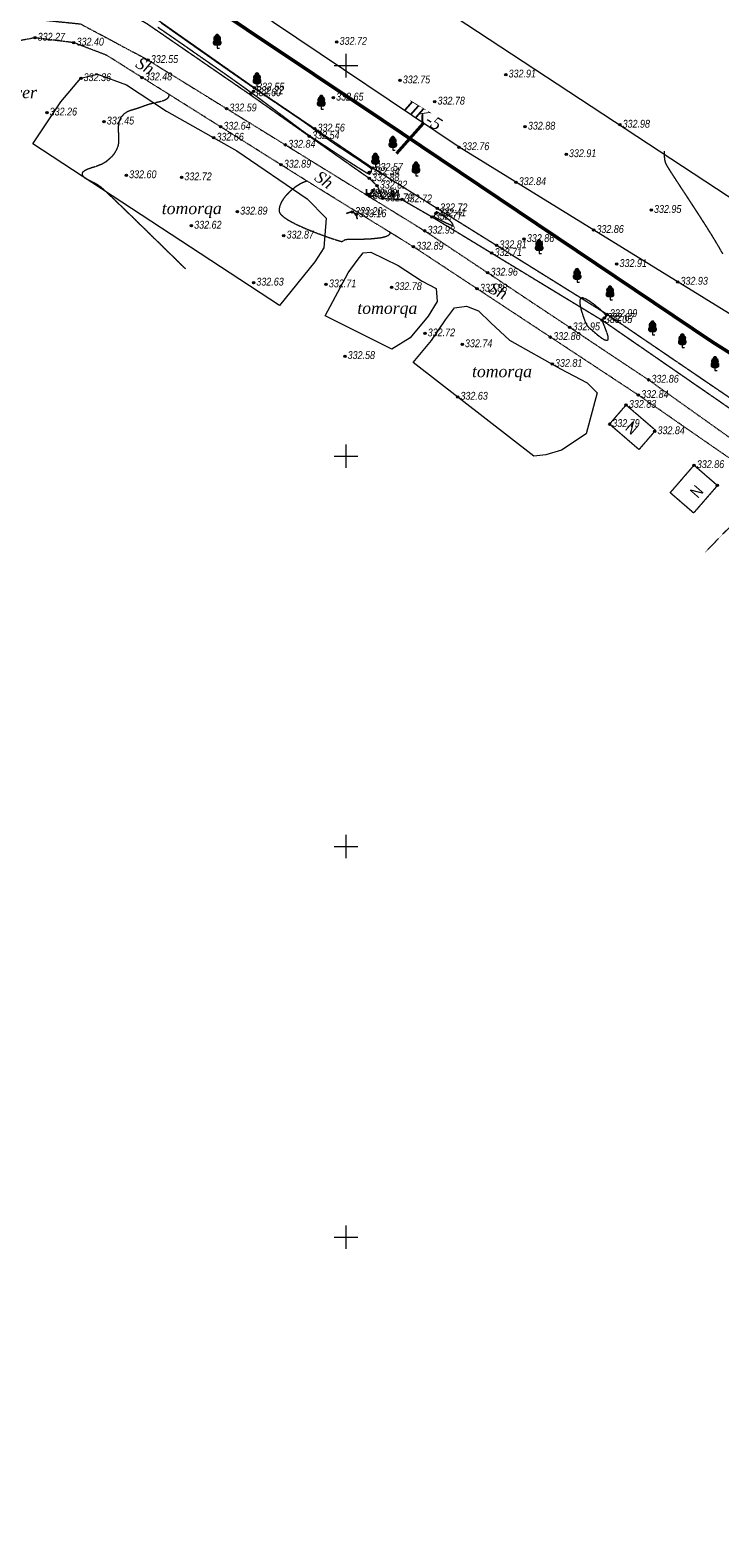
# Model space of a CAD drawing. Header units: millimetres. Extents: x 3960971 to 4113015, y -456608 to 60100.
# Tile 51 of 61: x 4065649 to 4074472, y -59749 to -40443. Entities that reach past the tile are written whole.
import ezdxf
from ezdxf.enums import TextEntityAlignment as Align

# ---------------------------------------------------------------- set-up
doc = ezdxf.new("R2010")
doc.units = ezdxf.units.MM
for name, pattern in [('Auto_Street_NotBorder_Line_m1', [3, 1.5, -1.5]), ('Build_Contour_Notresid_m1', [1, 1, 0]), ('Footway_NotBorder_Line_m1', [3, 1.5, -1.5]), ('Hydrotech_Dry_Grooves_m1', [1, 1, 0]), ('Hydrotech_Waterdistribution_m1', [1, 1, 0]), ('Relef_Horizontal_Basic_m1', [1, 1, 0])]:
    doc.linetypes.add(name, pattern=pattern)
for name, color, linetype, lineweight, true_color in [('AUTO#_ROADS_EXIST_L', 7, 'Continuous', 15, 0x000000), ('AUTO#_ROADS_MTRAL_T', 7, 'Continuous', 15, 0x000000), ('GREEN_VGTAT_#####_T', 7, 'Continuous', 15, 0x000000), ('GREEN_VGTAT_CNTUR_P', 7, 'Continuous', 15, 0x000000), ('GREEN_VGTAT_SRVEY_B', 7, 'Continuous', 15, 0x000000), ('RELEF_TEXT#_#####_T', 7, 'Continuous', 15, 0x000000)]:
    doc.layers.add(name, color=color, linetype=linetype, lineweight=lineweight, true_color=true_color)
for name, color, linetype, true_color in [('BUILD_NORES_CNTUR_P', 7, 'Continuous', 0x000000), ('BUILD_NORES_TITLE_T', 7, 'Continuous', 0x000000), ('GEODS_POINT_GRID#_B', 7, 'Continuous', 0x000000), ('HYDRO_TECHN_CANAL_L', 7, 'Continuous', 0x000000), ('HYDRO_TECHN_CNSTR_L', 7, 'Continuous', 0x000000), ('RELEF_HRZNT_BASIC_L', 7, 'Continuous', 0x000000), ('RELEF_POINT_PICKT_B', 7, 'Continuous', 0x000000), ('RELEF_POINT_PICKT_T', 7, 'Continuous', 0x000000)]:
    doc.layers.add(name, color=color, linetype=linetype, true_color=true_color)
doc.styles.add('БМ-431 (Times New Roman К)', font='timesi.ttf', dxfattribs={"height": 1})
doc.styles.add('Д-431 (Arial Narrow К)', font='ARIALNI.TTF', dxfattribs={"height": 1})
doc.styles.add('Р-131 (Arial Narrow)', font='ARIALN.TTF', dxfattribs={"height": 1})
doc.linetypes.add('Vegetation_Line_Contour_Manual_m1', pattern='A,0,[3,Topography.shx,S=1,R=0,X=0,Y=0],-1.5', length=1.5)

# ---------------------------------------------------------------- blocks, each defined once
blk = doc.blocks.new('PointHight_m1')
at = {"layer": 'RELEF_POINT_PICKT_B', "linetype": 'Continuous', "lineweight": 15, "true_color": 0x000000}
h = blk.add_hatch(color=18, dxfattribs=at)
edge = h.paths.add_edge_path()
edge.add_arc((0, 0), 0.3, 0, 360)
at = {"layer": 'RELEF_POINT_PICKT_B', "color": 18, "linetype": 'Continuous', "lineweight": 15, "true_color": 0x000000}
blk.add_circle((0, 0), 0.3, dxfattribs=at)
blk.add_point((0, 0), dxfattribs=at)
blk = doc.blocks.new('CrossCoord_m1')
at = {"layer": 'GEODS_POINT_GRID#_B', "color": 3, "lineweight": 20, "true_color": 0x00ff00, "flags": 128}
for points in [[(-3, 0), (3, 0)], [(0, 3), (0, -3)]]:
    blk.add_lwpolyline(points, dxfattribs=at)
blk = doc.blocks.new('GreenBroadleaf_m1')
at = {"layer": 'GREEN_VGTAT_SRVEY_B', "linetype": 'Continuous', "lineweight": 13, "true_color": 0xfffffe}
h = blk.add_hatch(color=7, dxfattribs=at)
h.dxf.hatch_style = 1
edge = h.paths.add_edge_path()
edge.add_line((-0.48, 0.8), (0.48, 0.8))
edge.add_arc((0.41, 1.41), 0.612, 276.5567, 421.5805)
edge.add_arc((0.28, 2.38), 0.602, 314.3499, 428.7548)
edge.add_arc((0, 3), 0.501, 352.9771, 449.7089)
edge.add_arc((0, 3), 0.501, 90.2911, 187.0229)
edge.add_arc((-0.28, 2.38), 0.602, 111.2452, 225.6501)
edge.add_arc((-0.41, 1.41), 0.612, 118.4195, 263.4433)
at = {"layer": 'GREEN_VGTAT_SRVEY_B', "color": 18, "linetype": 'Continuous', "lineweight": 13, "true_color": 0x000000}
blk.add_line((-0.48, 0.8), (0.48, 0.8), dxfattribs=at)
blk.add_lwpolyline([(0, 0.8), (0, 0), (0.6, 0)], dxfattribs=at)
for centre, radius, start, end in [((-0.41, 1.41), 0.612, 118.4195, 263.4433), ((-0.28, 2.38), 0.602, 111.2452, 225.6501), ((0, 3), 0.501, 90.2911, 187.0229), ((0, 3), 0.501, 352.9771, 89.7089), ((0.41, 1.41), 0.612, 276.5567, 61.5805), ((0.28, 2.38), 0.602, 314.3499, 68.7548)]:
    blk.add_arc(centre, radius, start, end, dxfattribs=at)

msp = doc.modelspace()

# ---------------------------------------------------------------- linework, layer by layer
at = {"color": 92, "lineweight": 50, "elevation": 33518.676}
msp.add_lwpolyline([(4077414.393, -46351.828), (4074372.685, -44434.152), (4070155.337, -41595.063), (4066670.307, -39261.13), (4064707.841, -40253.337), (4063455.117, -41629.111), (4062972.759, -42238.19), (4061905.172, -43395.708), (4059302.031, -46450.645), (4057053.443, -48965.622), (4055774.168, -50391.803), (4053920.488, -52482.453), (4052392.772, -54217.254), (4051026.432, -55759.37), (4049961.538, -57054.836), (4048002.002, -59291.928), (4046083.517, -61488.609), (4042546.35, -65409.828), (4040809.119, -67263.675), (4038723.605, -69520.142), (4037393.926, -70960.223)], dxfattribs=at)
at = {"color": 7, "lineweight": 40, "elevation": 33518.676}
msp.add_lwpolyline([(4070675.716, -41637.155), (4070334.157, -42023.667)], dxfattribs=at)
at = {"layer": 'AUTO#_ROADS_EXIST_L', "color": 18, "linetype": 'Auto_Street_NotBorder_Line_m1', "lineweight": 15, "true_color": 0x000000, "elevation": 33176.9, "flags": 128}
msp.add_lwpolyline([(4024148.721, -68638.287), (4024827.138, -69529.468), (4026211.265, -70922.319), (4027780.94, -72082.885), (4028886.565, -72878.819), (4031613.712, -75115.136), (4032763.36, -76019.905), (4032895.701, -76120.617), (4032954.987, -76128.174), (4033834.16, -75064.914), (4035215.562, -73480.369), (4036221.199, -72294.852), (4037017.872, -71470.578), (4038884.293, -69376.985), (4040759.587, -67402.367), (4043586.847, -64372.763), (4044741.377, -63091.193), (4047199.143, -60279.333), (4050600.76, -56432.459), (4051211.773, -55602.572), (4052321.014, -54327.267), (4058491.264, -47384.769), (4059991.798, -45867.949), (4063489.514, -42011.791), (4064911.429, -40510.105), (4065073.893, -40414.562), (4065293.697, -40315.835), (4065618.625, -40293.541), (4066293.964, -40363.606), (4067130.889, -40810.831), (4070695.891, -43013.054), (4073560.936, -44921.085), (4080244.935, -49685.092), (4082555.055, -51539.444), (4084248.734, -53109.891), (4085342.405, -54386.415), (4086095.632, -55106.352), (4086348.564, -55268.691), (4086774.241, -55392.263), (4087059.544, -55343.341), (4087564.657, -55208.181), (4088282.49, -54962.284), (4088595.086, -54858.111), (4088963.037, -54841.834), (4089417.751, -54819.281), (4089908.536, -54921.114), (4090268.017, -54977.381), (4090558.688, -54895.752), (4090767.71, -54814.123)], dxfattribs=at)
at = {"layer": 'AUTO#_ROADS_EXIST_L', "color": 18, "linetype": 'Auto_Street_NotBorder_Line_m1', "lineweight": 15, "true_color": 0x000000, "flags": 128}
msp.add_lwpolyline([(4075111.793, -46282.069), (4073430.627, -45116.994), (4070552.108, -43217.459), (4069348.436, -42475.462), (4066629.256, -40766.746), (4066206.441, -40604.026), (4065708.903, -40541.419), (4065412.832, -40598.394), (4064748.45, -41077.523), (4063644.594, -42181.345), (4060159.31, -46037.592), (4058708.381, -47558.989), (4053309.518, -53635.43), (4052515.989, -54480.085), (4051346.967, -56044.672), (4050898.23, -56642.053), (4047290.555, -60706.477), (4047169.689, -60839.568)], dxfattribs=at)
at = {"layer": 'AUTO#_ROADS_EXIST_L', "color": 18, "linetype": 'Footway_NotBorder_Line_m1', "lineweight": 15, "true_color": 0x000000, "flags": 128}
msp.add_lwpolyline([(4075111.793, -46282.069), (4074729.639, -46669.636), (4074286.244, -47128.256)], dxfattribs=at)
at = {"layer": 'BUILD_NORES_CNTUR_P', "color": 18, "linetype": 'Build_Contour_Notresid_m1', "lineweight": 13, "true_color": 0x000000, "flags": 128}
for points in [[(4073273.496, -45242.51), (4073650.301, -45567.458), (4073437.971, -45813.673), (4073061.166, -45488.725)], [(4074142.532, -46014.313), (4074442.164, -46273.941), (4074137.172, -46625.928), (4073837.539, -46366.3)]]:
    msp.add_lwpolyline(points, close=True, dxfattribs=at)
at = {"layer": 'GREEN_VGTAT_CNTUR_P', "color": 18, "linetype": 'Vegetation_Line_Contour_Manual_m1', "lineweight": 15, "true_color": 0x000000, "flags": 128}
for points in [[(4105230.311, -30317.904), (4105504.653, -30807.149), (4105749.337, -31281.568), (4105999.373, -31797.249), (4106048.59, -32661.279), (4104697.931, -34854.755), (4104500.281, -35269.433), (4102547.851, -37442.4), (4098536.722, -41706.385), (4090720.673, -50598.019), (4087930.011, -53627.493), (4087563.783, -53687.27), (4087122.814, -53687.27), (4086569.735, -53448.161), (4086292.079, -53181.712), (4085054.212, -51613.053), (4078085.873, -46225.551), (4071137.079, -41942.825), (4068761.053, -40347.487), (4065981.291, -38292.185), (4065594.633, -37937.15), (4065451.489, -37635.87), (4065504.226, -37244.206), (4065745.311, -37003.181), (4066189.811, -37116.162), (4066709.65, -37568.082), (4069781.834, -39410.166), (4078778.785, -45332.827), (4082993.823, -48526.981), (4086793.19, -51380.11), (4088929.579, -50783.612), (4091142.954, -48570.794), (4096194.21, -41846.634), (4102343.99, -35788.611), (4103729.755, -34268.502), (4103787.496, -33229.44), (4103960.716, -32036.443), (4103729.755, -30804.962), (4103171.6, -30323.915), (4103210.093, -29862.109), (4103806.743, -29554.239), (4104480.378, -29515.756)], [(4065684.562, -41898.515), (4066040.07, -41361.606), (4066297.247, -41059.121), (4066509.039, -41006.187), (4066879.675, -41142.305), (4067394.028, -41482.599), (4068294.146, -41989.26), (4069194.263, -42601.79), (4069436.311, -42851.34), (4069406.055, -43229.445), (4069292.595, -43410.936), (4068838.755, -43970.531)], [(4069423.935, -44103.488), (4069717.643, -43548.845), (4069830.38, -43391.648), (4069910.482, -43296.735), (4070008.385, -43284.872), (4070358.461, -43456.9), (4070664.036, -43658.588), (4070842.041, -43753.5), (4070853.908, -43916.63), (4070741.172, -44106.454), (4070509.765, -44385.258), (4070275.392, -44527.626)], [(4070549.656, -44697.218), (4070784.029, -44415.448), (4070962.034, -44154.44), (4071077.737, -43997.242), (4071229.041, -43976.48), (4071383.312, -44038.765), (4071543.517, -44190.031), (4071780.857, -44412.481), (4072435.275, -44778.117), (4072776.451, -44959.043), (4072901.054, -45086.581), (4072761.479, -45612.557), (4072447.004, -45823.143), (4072248.232, -45879.497), (4072093.961, -45897.293)]]:
    msp.add_lwpolyline(points, close=True, dxfattribs=at)
at = {"layer": 'HYDRO_TECHN_CANAL_L', "color": 3, "linetype": 'Hydrotech_Dry_Grooves_m1', "lineweight": 15, "true_color": 0x00ff00, "flags": 128}
for points, elevation in [([(4065811.886, -39393.166), (4066690.965, -40099.393), (4067140.704, -40358.269), (4068452.878, -41261.392), (4069986.315, -42339.968), (4070087.297, -42434.588), (4070156.895, -42598), (4070403.895, -42611.43), (4070790.417, -42833.912), (4072966.075, -44157.03), (4076950.932, -46910.977), (4080473.327, -49306.202), (4082832.705, -51111.57), (4083655.814, -51870.928), (4084091.864, -52166.243), (4084657.719, -52510.158), (4084771.739, -52615.514), (4085390.477, -53443.685), (4085930.429, -54226.904), (4086091.278, -54497.161), (4086255.005, -54691.365), (4086357.682, -54785.693), (4086488.114, -54842.165), (4087050.034, -54880.275), (4087333.089, -54835.885), (4087541.218, -54774.849), (4087985.564, -54209.624), (4088392.879, -53570.421), (4090441.505, -51622.864), (4091636.543, -50303.273), (4092871.681, -48933.262), (4094698.852, -46901.559), (4097392.657, -43969.059), (4098974.3, -42079.961), (4101338.274, -39499.907), (4102989.483, -37724.617), (4104895.126, -35554.906), (4105272.426, -35275.622), (4106210.619, -35057.713), (4106368.119, -35004.198), (4106451.097, -34857.882), (4106665.236, -34074.117), (4106695.04, -33136.557), (4106724.503, -32397.602), (4106761.586, -32254.601), (4106851.647, -32129.255), (4106955.834, -32014.501), (4107057.949, -31948.514)], 33254.6), ([(4065852.65, -39308.429), (4068515.666, -41179.649), (4070030.975, -42207.476), (4070857.401, -42725.616), (4073029.93, -44080.605), (4077042.845, -46814.581), (4080523.44, -49174.355), (4082927.624, -51005.96), (4083518.761, -51475.926), (4083857.967, -51799.088), (4084181.21, -52014.529), (4084846.547, -52461.19), (4085527.584, -53304.86), (4085715.145, -53620.043), (4085992.211, -54138.69), (4086221.922, -54437.994), (4086306.444, -54539.708), (4086420.704, -54605.43), (4086571.838, -54677.158), (4087382.684, -54650.109), (4087684.079, -54348.79), (4088326.376, -53509.626), (4090377.761, -51558.281), (4091591.491, -50228.751), (4092821.301, -48887.648), (4094646.622, -46841.435), (4097332.665, -43903.63), (4098912.477, -42011.044), (4101245.028, -39465.411), (4102902.257, -37679.506), (4104810.806, -35495.976), (4105078.298, -35270.807), (4105197.938, -35213.064), (4105306.546, -35190.417), (4106047.299, -34995.127), (4106158.953, -34965.273), (4106204.133, -34944.596), (4106310.653, -34884.126), (4106362.803, -34819.288), (4106551.586, -34048.894), (4106604.478, -33153.897), (4106634.42, -32332.552), (4106685.463, -32149.695), (4106848.592, -31943.213), (4106987.693, -31873.041)], 33260.1)]:
    msp.add_lwpolyline(points, dxfattribs=dict(at, elevation=elevation))
at = {"layer": 'HYDRO_TECHN_CNSTR_L', "color": 18, "linetype": 'Hydrotech_Waterdistribution_m1', "lineweight": 15, "true_color": 0x000000, "const_width": 20, "flags": 128}
for points in [[(4069951.284, -42478.732), (4069951.284, -42548.585), (4069998.129, -42579.543), (4070059.266, -42552.554)], [(4069835.169, -42864.697), (4069817.701, -42798.813), (4069763.71, -42766.268), (4069692.251, -42791.669)]]:
    msp.add_lwpolyline(points, dxfattribs=at)
at = {"layer": 'RELEF_HRZNT_BASIC_L', "color": 34, "linetype": 'Relef_Horizontal_Basic_m1', "lineweight": 15, "true_color": 0xa55200}
for points, elevation in [([(4067281.286, -40404.468), (4067423.758, -40502.504), (4067543.491, -40585.172), (4067634.877, -40648.716), (4067736.031, -40719.435), (4067829.525, -40784.704), (4067916.857, -40845.648), (4067999.525, -40903.396), (4068079.028, -40959.075), (4068156.863, -41013.811), (4068234.528, -41068.731), (4068313.521, -41124.964), (4068395.34, -41183.636), (4068481.484, -41245.873), (4068578.939, -41317.05), (4068673.164, -41386.727), (4068762.963, -41453.78), (4068847.14, -41517.086), (4068924.5, -41575.52), (4068993.847, -41627.959), (4069053.986, -41673.278), (4069103.721, -41710.352), (4069141.855, -41738.059), (4069192.032, -41773.349), (4069232.18, -41800.928), (4069269.181, -41825.653), (4069309.913, -41852.385), (4069361.259, -41885.982), (4069415.62, -41921.875), (4069497.978, -41976.377), (4069597.766, -42042.195), (4069704.417, -42112.034), (4069807.365, -42178.6), (4069896.042, -42234.597), (4069949.609, -42266.883), (4069976.097, -42281.349), (4069985.972, -42285.474), (4069988.32, -42285.707), (4069992.121, -42284.261), (4069999.346, -42279.411), (4070008.734, -42268.294), (4070017.126, -42249.24), (4070017.947, -42224.929), (4069999.651, -42207.385), (4069953.746, -42173.889), (4069887.162, -42128.445), (4069806.831, -42075.054), (4069719.682, -42017.719), (4069632.646, -41960.441), (4069552.654, -41907.225), (4069486.636, -41862.071), (4069419.615, -41814.571), (4069365.501, -41775.4), (4069317.836, -41740.4), (4069270.164, -41705.412), (4069216.026, -41666.276), (4069148.965, -41618.833), (4069087.921, -41576.525), (4069019.136, -41529.527), (4068943.865, -41478.514), (4068863.363, -41424.166), (4068778.886, -41367.16), (4068691.689, -41308.172), (4068603.026, -41247.882), (4068514.153, -41186.966), (4068433.229, -41131.119), (4068364.81, -41083.697), (4068304.743, -41041.868), (4068248.878, -41002.799), (4068193.061, -40963.659), (4068133.142, -40921.616), (4068064.969, -40873.837), (4067984.39, -40817.491), (4067916.458, -40769.787), (4067810.861, -40695.332), (4067673.837, -40598.586), (4067511.622, -40484.015), (4067330.451, -40356.079)], 33250), ([(4067421.96, -41264.877), (4067422.726, -41269.539), (4067421.489, -41285.047), (4067419.647, -41292.839), (4067416.903, -41300.356), (4067408.669, -41313.755), (4067390.058, -41330.29), (4067355.261, -41347.157), (4067299.365, -41363.067), (4067234.42, -41377.313), (4067165.489, -41394.272), (4067097.635, -41418.318), (4067035.588, -41441.988), (4066980.149, -41458.534), (4066930.49, -41473.409), (4066885.786, -41492.064), (4066845.209, -41519.952), (4066807.933, -41562.525), (4066782.882, -41619.264), (4066774.768, -41683.413), (4066776.447, -41751.061), (4066780.775, -41818.298), (4066780.607, -41881.214), (4066768.799, -41935.9), (4066745.436, -41987.574), (4066721.352, -42027.809), (4066693.522, -42061.796), (4066658.922, -42094.723), (4066614.526, -42131.778), (4066563.419, -42161.899), (4066500.17, -42186.104), (4066434.128, -42207.278), (4066374.646, -42228.306), (4066338.068, -42246.961), (4066320.196, -42262.992), (4066313.958, -42274.995), (4066312.766, -42281.462), (4066312.745, -42287.943), (4066315.522, -42300.072), (4066326.085, -42316.547), (4066350.301, -42336.324), (4066392.969, -42359.715), (4066444.377, -42384.465), (4066499.13, -42413.613), (4066551.833, -42450.196), (4066595.401, -42489.218), (4066667.745, -42557.271), (4066762.946, -42648.441), (4066875.087, -42756.813), (4066998.249, -42876.475), (4067126.513, -43001.511), (4067253.961, -43126.008), (4067374.674, -43244.052), (4067482.735, -43349.728), (4067572.223, -43437.124), (4067637.222, -43500.324)], 33250), ([(4074511.67, -43308.698), (4074453.938, -43207.083), (4074382.947, -43089.474), (4074302.53, -42960.933), (4074216.519, -42826.52), (4074128.747, -42691.296), (4074043.047, -42560.321), (4073963.25, -42438.656), (4073893.191, -42331.361), (4073836.701, -42243.497), (4073797.613, -42180.125), (4073779.76, -42146.304), (4073768.612, -42100.082), (4073765.129, -42057.869), (4073765.1, -42021.14), (4073764.312, -41991.372)], 33300), ([(4069191.206, -42376.66), (4069178.561, -42380.357), (4069164.814, -42385.059), (4069136.712, -42396.579), (4069093.65, -42418.694), (4069036.254, -42455.915), (4068968.22, -42512.102), (4068909.076, -42575.438), (4068863.93, -42642.08), (4068841.324, -42695.19), (4068833.968, -42733.615), (4068834.247, -42758.098), (4068836.064, -42769.909), (4068838.979, -42779.127), (4068850.831, -42798.431), (4068882.23, -42829.21), (4068945.526, -42872.673), (4069050.514, -42928.811), (4069173.132, -42984.247), (4069301.473, -43036.078), (4069423.633, -43081.399), (4069527.704, -43117.306), (4069601.782, -43140.897), (4069633.96, -43149.266), (4069651.088, -43143.777), (4069664.436, -43132.82), (4069682.286, -43122.778), (4069719.37, -43121.003), (4069799.686, -43120.417), (4069906.219, -43118.538), (4070021.956, -43112.887), (4070129.885, -43100.984), (4070199.172, -43085.294), (4070235.472, -43069.095), (4070250.171, -43055.888), (4070254.262, -43048.503), (4070256.399, -43040.509), (4070256.319, -43035.122)], 33300)]:
    msp.add_lwpolyline(points, dxfattribs=dict(at, elevation=elevation))
for points, elevation in [([(4069980.447, -42547.919), (4069981.041, -42548.576), (4069984.207, -42551.001), (4069986.592, -42552.402), (4069994.227, -42542.969), (4069999.806, -42532.115), (4069989.29, -42539.093), (4069980.447, -42547.919)], 33250), ([(4069985.887, -42549.724), (4069986.004, -42550.727), (4069987.173, -42553.746), (4069990.23, -42559.112), (4069993.843, -42563.087), (4070004.69, -42549.955), (4070026.384, -42520.641), (4070046.514, -42490.365), (4070052.672, -42474.347), (4070039.478, -42483.614), (4070016.888, -42509.155), (4069995.494, -42536.137), (4069985.887, -42549.724)], 33300), ([(4070828.006, -42800.534), (4070826.099, -42803.911), (4070821.964, -42810.147), (4070816.525, -42818.567), (4070815.094, -42829.046), (4070840.959, -42845.298), (4070900.144, -42876.135), (4070970.813, -42910.417), (4071020.941, -42932.837), (4071047.462, -42942.989), (4071057.248, -42945.248), (4071059.248, -42944.757), (4071060.406, -42942.695), (4071060.362, -42937.111), (4071055.34, -42925.833), (4071042.021, -42907.481), (4071020.369, -42883.726), (4070994.77, -42863.075), (4070952.499, -42833.297), (4070905.589, -42802.463), (4070872.808, -42782.458), (4070855.035, -42772.885), (4070847.875, -42770.058), (4070845.99, -42769.904), (4070843.074, -42771.054), (4070838.567, -42775.43), (4070833.877, -42785.467), (4070828.006, -42800.534)], 33250), ([(4072970.194, -44153.322), (4072971.896, -44147.934), (4072977.682, -44138.635), (4072990.08, -44127.391), (4073007.309, -44114.688), (4073016.587, -44096.575), (4072995.446, -44070.178), (4072943.87, -44021.743), (4072874.97, -43964.673), (4072801.855, -43912.369), (4072749.139, -43882.964), (4072717.376, -43872.67), (4072701.476, -43873.014), (4072695.423, -43875.671), (4072690.558, -43879.92), (4072683.687, -43892.396), (4072679.751, -43919.609), (4072684.216, -43967.719), (4072700.729, -44038.201), (4072723.333, -44108.948), (4072745.534, -44167.933), (4072760.843, -44203.126), (4072774.819, -44227.071), (4072789.2, -44244.288), (4072806.304, -44259.635), (4072828.448, -44277.976), (4072859.613, -44305.451), (4072905.903, -44345.118), (4072957.563, -44384.336), (4072996.2, -44406.893), (4073020.33, -44414.42), (4073032.938, -44413.45), (4073037.964, -44410.865), (4073041.823, -44406.718), (4073045.633, -44393.957), (4073043.126, -44365.643), (4073028.756, -44316.362), (4073002.335, -44248.212), (4072978.526, -44188.319), (4072970.194, -44153.322)], 33300)]:
    msp.add_lwpolyline(points, close=True, dxfattribs=dict(at, elevation=elevation))

# ---------------------------------------------------------------- block references
at = {"layer": 'GEODS_POINT_GRID#_B', "color": 3, "true_color": 0x00ff00, "xscale": 50, "yscale": 50, "zscale": 50}
for p in [(4069688.8, -40897.838), (4069688.8, -45897.838), (4069688.8, -50897.838), (4069688.8, -55897.838)]:
    msp.add_blockref('CrossCoord_m1', p, dxfattribs=at)
at = {"layer": 'GREEN_VGTAT_SRVEY_B', "color": 18, "true_color": 0x000000, "xscale": 50, "yscale": 50, "zscale": 50}
for p in [(4068041.224, -40673.181), (4068550.666, -41166.149), (4069373.119, -41454.572), (4070288.325, -41980.022), (4070065.975, -42193.976), (4070584.665, -42308.461), (4072160.144, -43302.088), (4072646.057, -43670.544), (4073067.226, -43895.729), (4073611.135, -44342.802), (4073992.197, -44508.955), (4074410.272, -44801.159)]:
    msp.add_blockref('GreenBroadleaf_m1', p, dxfattribs=at)
at = {"layer": 'RELEF_POINT_PICKT_B', "color": 18, "true_color": 0x000000, "xscale": 50, "yscale": 50, "zscale": 50}
for p in [(4065708.903, -40541.419, 33227.1), (4066206.441, -40604.026, 33239.5), (4069571.847, -40594.143, 33271.679), (4067156.384, -40826.58, 33255.392), (4066297.247, -41059.121, 33235.872), (4067079.786, -41049.856, 33247.606), (4070380.478, -41088.002, 33275.493), (4071734.381, -41012.682, 33291.13), (4068473.022, -41252.483, 33259.8), (4068505.918, -41226.785, 33221.7), (4068515.666, -41179.649, 33255.2), (4069528.338, -41308.26, 33264.99), (4065862.731, -41499.655, 33226.135), (4068161.112, -41447.235, 33259.333), (4070824.896, -41359.422, 33277.589), (4066593.444, -41614.329, 33244.758), (4068084.607, -41681.28, 33263.867), (4069289.16, -41704.307, 33256.17), (4071981.215, -41680.269, 33288.041), (4073192.834, -41655.615, 33297.53), (4067996.393, -41821.66, 33265.864), (4069220.786, -41801.516, 33253.513), (4068913.39, -41911.942, 33283.78), (4071137.079, -41942.825, 33276), (4072506.478, -42032.364, 33290.956), (4068857.853, -42167.183, 33289.202), (4069989.139, -42263.522, 33234.3), (4070030.975, -42207.476, 33257.1), (4066878.958, -42302.707, 33259.57), (4067585.726, -42329.227, 33271.517), (4069986.315, -42339.968, 33288.4), (4070087.297, -42434.588, 33282.1), (4071863.717, -42390.671, 33284.179), (4069956.749, -42540.923, 33282.4), (4069984.543, -42549.129, 33244.4), (4069986.71, -42550.089, 33334.1), (4069997.858, -42570.406, 33280.8), (4070156.895, -42598, 33279), (4070403.895, -42611.43, 33272.1), (4068300.067, -42768.011, 33288.574), (4069769.591, -42773.214, 33319.9), (4069819.568, -42801.918, 33316.2), (4070790.417, -42833.912, 33277), (4070841.092, -42788.914, 33240.6), (4070857.401, -42725.616, 33271.9), (4073595.003, -42746.936, 33294.998), (4067711.752, -42948.739, 33261.968), (4070695.891, -43013.054, 33293.1), (4072857.848, -43003.381, 33286.376), (4068893.361, -43075.121, 33287.443), (4070552.108, -43217.459, 33288.9), (4071615.809, -43198.63, 33281.221), (4071968.082, -43119.557, 33285.757), (4071554.88, -43298.818, 33271.356), (4073154.024, -43439.79, 33291.086), (4071502.506, -43550.234, 33295.817), (4068507.212, -43677.535, 33262.752), (4069435.366, -43699.889, 33270.862), (4070272.939, -43735.19, 33277.935), (4071367.17, -43755.319, 33287.597), (4073933.907, -43666.584, 33292.864), (4072966.075, -44157.03, 33305.3), (4072995.605, -44130.448, 33267.3), (4073029.93, -44080.605, 33298.6), (4070699.082, -44327.604, 33272.195), (4072305.691, -44374.648, 33286.098), (4072552.975, -44249.814, 33294.632), (4071176.128, -44466.801, 33274.287), (4069674.957, -44618.09, 33258.123), (4072327.715, -44718.021, 33280.717), (4073560.936, -44921.085, 33286), (4071118.356, -45139.153, 33262.83), (4073430.627, -45116.994, 33284.3), (4073273.496, -45242.51, 33282.636), (4073061.166, -45488.725, 33278.983), (4073639.24, -45580.285, 33283.874), (4074142.532, -46014.313, 33285.707), (4074442.164, -46273.941, 33286.794)]:
    msp.add_blockref('PointHight_m1', p, dxfattribs=at)

# ---------------------------------------------------------------- texts
at = {"layer": 'AUTO#_ROADS_MTRAL_T', "color": 18, "true_color": 0x000000, "style": 'БМ-431 (Times New Roman К)'}
for rotation, p in [(330.2165075, (4067082.706, -40964.79)), (325.3139612, (4069366.278, -42420.829)), (333.2289282, (4071604.911, -43848.07))]:
    msp.add_text('Sh', height=150, rotation=rotation, dxfattribs=at).set_placement(p, align=Align.CENTER)
at = {"layer": 'BUILD_NORES_TITLE_T', "color": 18, "true_color": 0x000000, "style": 'Р-131 (Arial Narrow)'}
for rotation, p in [(319.2262053, (4073347.529, -45537.605)), (49.0914806, (4074176.305, -46351.707))]:
    msp.add_text('N', height=150, rotation=rotation, dxfattribs=at).set_placement(p, align=Align.MIDDLE)
at = {"layer": 'GREEN_VGTAT_#####_T', "color": 18, "true_color": 0x000000, "style": 'БМ-431 (Times New Roman К)'}
msp.add_text('ПК-5', height=156.5134, rotation=328.512408, dxfattribs=at).set_placement((4070451.46, -41394.55, 33518.676), align=Align.MIDDLE_LEFT)
for p in [(4067716.019, -42748.862), (4070218.098, -44026.233), (4071685.208, -44836.399)]:
    msp.add_text('tomorqa', height=150, dxfattribs=at).set_placement(p, align=Align.MIDDLE)
at = {"layer": 'RELEF_POINT_PICKT_T', "color": 18, "true_color": 0x000000, "style": 'Д-431 (Arial Narrow К)'}
for s, p in [('332.27', (4065743.903, -40527.919, 33227.1)), ('332.40', (4066241.441, -40590.526, 33239.5)), ('332.72', (4069606.847, -40580.643, 33271.679)), ('332.55', (4067191.384, -40813.08, 33255.392)), ('332.36', (4066332.247, -41045.621, 33235.872)), ('332.48', (4067114.786, -41036.356, 33247.606)), ('332.55', (4068550.666, -41166.149, 33255.2)), ('332.75', (4070415.478, -41074.502, 33275.493)), ('332.91', (4071769.381, -40999.182, 33291.13)), ('332.60', (4068508.022, -41238.983, 33259.8)), ('332.22', (4068540.918, -41213.285, 33221.7)), ('332.65', (4069563.338, -41294.76, 33264.99)), ('332.78', (4070859.896, -41345.922, 33277.589)), ('332.26', (4065897.731, -41486.155, 33226.135)), ('332.59', (4068196.112, -41433.735, 33259.333)), ('332.45', (4066628.444, -41600.829, 33244.758)), ('332.64', (4068119.607, -41667.78, 33263.867)), ('332.56', (4069324.16, -41690.807, 33256.17)), ('332.88', (4072016.215, -41666.769, 33288.041)), ('332.98', (4073227.834, -41642.115, 33297.53)), ('332.66', (4068031.393, -41808.16, 33265.864)), ('332.84', (4068948.39, -41898.442, 33283.78)), ('332.54', (4069255.786, -41788.016, 33253.513)), ('332.76', (4071172.079, -41929.325, 33276)), ('332.91', (4072541.478, -42018.864, 33290.956)), ('332.60', (4066913.958, -42289.207, 33259.57)), ('332.72', (4067620.726, -42315.727, 33271.517)), ('332.89', (4068892.853, -42153.683, 33289.202)), ('332.88', (4070021.315, -42326.468, 33288.4)), ('332.34', (4070024.139, -42250.022, 33234.3)), ('332.57', (4070065.975, -42193.976, 33257.1)), ('332.82', (4070122.297, -42421.088, 33282.1)), ('332.84', (4071898.717, -42377.171, 33284.179)), ('332.82', (4069991.749, -42527.423, 33282.4)), ('332.44', (4070019.543, -42535.629, 33244.4)), ('333.34', (4070021.71, -42536.589, 33334.1)), ('332.81', (4070032.858, -42556.906, 33280.8)), ('332.79', (4070191.895, -42584.5, 33279)), ('332.72', (4070438.895, -42597.93, 33272.1)), ('332.72', (4070892.401, -42712.116, 33271.9)), ('332.89', (4068335.067, -42754.511, 33288.574)), ('333.20', (4069804.591, -42759.714, 33319.9)), ('333.16', (4069854.568, -42788.418, 33316.2)), ('332.77', (4070825.417, -42820.412, 33277)), ('332.41', (4070876.092, -42775.414, 33240.6)), ('332.95', (4073630.003, -42733.436, 33294.998)), ('332.62', (4067746.752, -42935.239, 33261.968)), ('332.87', (4068928.361, -43061.621, 33287.443)), ('332.93', (4070730.891, -42999.554, 33293.1)), ('332.86', (4072892.848, -42989.881, 33286.376)), ('332.89', (4070587.108, -43203.959, 33288.9)), ('332.71', (4071589.88, -43285.318, 33271.356)), ('332.81', (4071650.809, -43185.13, 33281.221)), ('332.86', (4072003.082, -43106.057, 33285.757)), ('332.91', (4073189.024, -43426.29, 33291.086)), ('332.63', (4068542.212, -43664.035, 33262.752)), ('332.96', (4071537.506, -43536.734, 33295.817)), ('332.93', (4073968.907, -43653.084, 33292.864)), ('332.71', (4069470.366, -43686.389, 33270.862)), ('332.78', (4070307.939, -43721.69, 33277.935)), ('332.88', (4071402.17, -43741.819, 33287.597)), ('332.99', (4073064.93, -44067.105, 33298.6)), ('332.95', (4072587.975, -44236.314, 33294.632)), ('333.05', (4073001.075, -44143.53, 33305.3)), ('332.67', (4073030.605, -44116.948, 33267.3)), ('332.72', (4070734.082, -44314.104, 33272.195)), ('332.74', (4071211.128, -44453.301, 33274.287)), ('332.86', (4072340.691, -44361.148, 33286.098)), ('332.58', (4069709.957, -44604.59, 33258.123)), ('332.81', (4072362.715, -44704.521, 33280.717)), ('332.86', (4073595.936, -44907.585, 33286)), ('332.63', (4071153.356, -45125.653, 33262.83)), ('332.84', (4073465.627, -45103.494, 33284.3)), ('332.83', (4073308.496, -45229.01, 33282.636)), ('332.79', (4073096.166, -45475.225, 33278.983)), ('332.84', (4073674.24, -45566.785, 33283.874)), ('332.86', (4074177.532, -46000.813, 33285.707))]:
    msp.add_text(s, height=100, dxfattribs=at).set_placement(p, align=Align.MIDDLE_LEFT)
at = {"layer": 'RELEF_TEXT#_#####_T', "color": 18, "true_color": 0x000000, "style": 'БМ-431 (Times New Roman К)'}
msp.add_text('b.yer', height=150, dxfattribs=at).set_placement((4065505.146, -41259.814), align=Align.MIDDLE)

doc.saveas('drawing.dxf')
